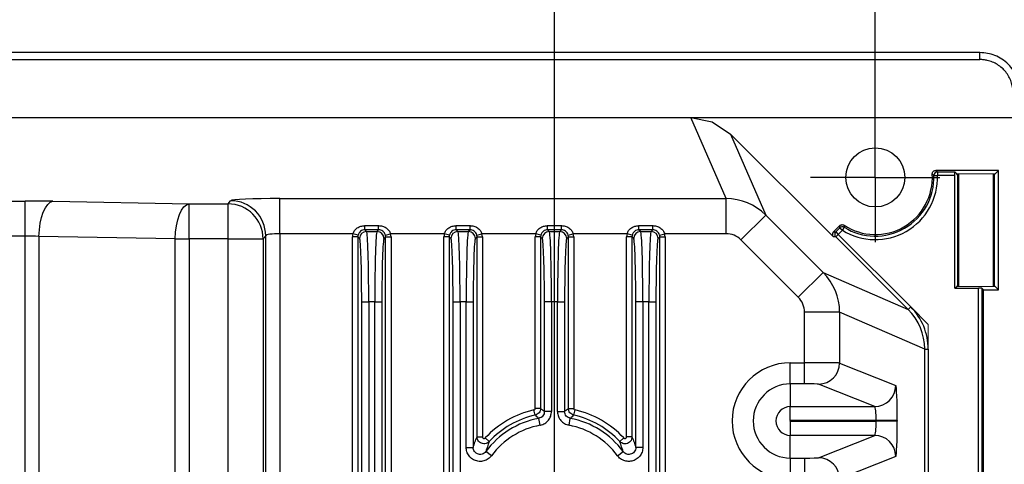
# Model space of a CAD drawing. Header units: millimetres. Extents: x 0 to 210, y 0 to 148.
# Tile 35 of 52: x 120.82 to 132.5, y 62.34 to 67.61. Entities that reach past the tile are written whole.
import ezdxf

# ---------------------------------------------------------------- set-up
doc = ezdxf.new("R2010")
doc.units = ezdxf.units.MM
doc.header["$LTSCALE"] = 0.5
doc.linetypes.add('PHANTOM', pattern=[12.7, 6.35, -1.27, 1.27, -1.27, 1.27, -1.27])
doc.layers.add('FORMAT', color=7, linetype='Continuous')
doc.styles.add('SLDTEXTSTYLE0', font='TXT', dxfattribs={"width": 0.605})
doc.dimstyles.new('SLDDIMSTYLE11', dxfattribs={"dimtxt": 1.284159, "dimasz": 1.651, "dimexe": 0, "dimexo": 0.0625, "dimgap": 0.32104, "dimtad": 1, "dimdec": 4, "dimlfac": 3, "dimzin": 12, "dimdsep": 46, "dimtxsty": 'SLDTEXTSTYLE0', "dimsah": 1, "dimcen": 0.09, "dimazin": 3, "dimtfac": 1, "dimtdec": 1, "dimtofl": 0, "dimtmove": 0, "dimatfit": 3, "dimfxl": 0, "dimfrac": 2, "dimtolj": 1, "dimtzin": 12, "dimarcsym": 0})
doc.dimstyles.new('SLDDIMSTYLE6', dxfattribs={"dimtxt": 1.284159, "dimasz": 1.651, "dimexe": 0, "dimexo": 0.0625, "dimgap": 0.32104, "dimtad": 1, "dimdec": 1, "dimlfac": 6, "dimrnd": 1e-09, "dimzin": 12, "dimdsep": 46, "dimtxsty": 'SLDTEXTSTYLE0', "dimsah": 1, "dimcen": 0.09, "dimadec": 0, "dimazin": 3, "dimtfac": 1, "dimtdec": 1, "dimtofl": 0, "dimtmove": 0, "dimatfit": 3, "dimfxl": 0, "dimfrac": 2, "dimtolj": 1, "dimtzin": 12, "dimarcsym": 0})

# ---------------------------------------------------------------- blocks, each defined once
blk = doc.blocks.new('_D_13')
at = {"layer": 'FORMAT'}
for p, q in [((119.737, 74.126), (119.296, 74.126)), ((119.296, 74.126), (119.296, 72.154)), ((124.146, 74.126), (124.587, 74.126)), ((124.587, 74.126), (124.587, 72.154)), ((113.779, 62.653), (113.779, 72.36)), ((127.162, 62.653), (127.162, 72.36)), ((119.296, 72.154), (119.737, 72.154)), ((124.587, 72.154), (124.146, 72.154)), ((113.779, 71.86), (127.162, 71.86))]:
    blk.add_line(p, q, dxfattribs=at)
for points in [[(113.779, 71.86), (115.43, 71.606), (115.43, 72.114)], [(127.162, 71.86), (125.511, 72.114), (125.511, 71.606)]]:
    blk.add_solid(points, dxfattribs=at)
at = {"layer": 'FORMAT', "char_height": 1.3229, "attachment_point": 1, "style": 'SLDTEXTSTYLE0'}
for s, insert in [('80,3', (120.227, 76.125)), ('3,161', (119.737, 73.859))]:
    blk.add_mtext(s, dxfattribs=dict(at, insert=insert))
blk = doc.blocks.new('_D_14')
at = {"layer": 'FORMAT'}
for p, q in [((116.815, 79.231), (116.374, 79.231)), ((116.374, 79.231), (116.374, 77.259)), ((121.225, 79.231), (121.666, 79.231)), ((121.666, 79.231), (121.666, 77.259)), ((110.382, 66.503), (110.382, 77.465)), ((130.965, 66.503), (130.965, 77.465)), ((116.374, 77.259), (116.815, 77.259)), ((121.666, 77.259), (121.225, 77.259)), ((110.382, 76.965), (130.965, 76.965))]:
    blk.add_line(p, q, dxfattribs=at)
for points in [[(110.382, 76.965), (112.033, 76.711), (112.033, 77.219)], [(130.965, 76.965), (129.314, 77.219), (129.314, 76.711)]]:
    blk.add_solid(points, dxfattribs=at)
at = {"layer": 'FORMAT', "char_height": 1.3229, "attachment_point": 1, "style": 'SLDTEXTSTYLE0'}
for s, insert in [('123,5', (116.815, 81.23)), ('4,862', (116.815, 78.964))]:
    blk.add_mtext(s, dxfattribs=dict(at, insert=insert))
blk = doc.blocks.new('_D_18')
at = {"layer": 'FORMAT'}
for p, q in [((128.778, 66.447), (138.456, 66.447)), ((137.956, 66.447), (137.956, 43.895)), ((135.689, 57.376), (135.689, 57.817)), ((135.689, 57.817), (137.662, 57.817)), ((137.662, 57.817), (137.662, 57.376)), ((135.689, 52.966), (135.689, 52.525)), ((137.662, 52.525), (137.662, 52.966)), ((135.689, 52.525), (137.662, 52.525)), ((128.778, 43.895), (138.456, 43.895))]:
    blk.add_line(p, q, dxfattribs=at)
for points in [[(137.956, 66.447), (137.702, 64.796), (138.21, 64.796)], [(137.956, 43.895), (138.21, 45.546), (137.702, 45.546)]]:
    blk.add_solid(points, dxfattribs=at)
at = {"layer": 'FORMAT', "char_height": 1.3229, "attachment_point": 1, "rotation": 90, "style": 'SLDTEXTSTYLE0'}
for s, insert in [('135,3', (133.69, 52.966)), ('5,327', (135.956, 52.966))]:
    blk.add_mtext(s, dxfattribs=dict(at, insert=insert))
blk = doc.blocks.new('_D_21')
at = {"layer": 'FORMAT'}
blk.add_line((112.083, 66.251), (116.818, 70.987), dxfattribs=at)
blk.add_arc((113.048, 67.217), 4.831, 0, 45, dxfattribs=at)
for points in [[(116.464, 70.633), (117.218, 69.142), (117.631, 69.438)], [(117.879, 67.217), (117.859, 68.887), (117.358, 68.804)]]:
    blk.add_solid(points, dxfattribs=at)
at = {"layer": 'FORMAT', "insert": (118.592, 70.927), "char_height": 1.3229, "attachment_point": 1, "rotation": 292.269, "style": 'SLDTEXTSTYLE0'}
blk.add_mtext('45°', dxfattribs=at)
blk = doc.blocks.new('SW_CENTERMARKSYMBOL_1')
at = {"layer": 'FORMAT', "color": 0}
for p, q in [((0, 0.417), (0, 0.767)), ((0, 0), (0, 0.417)), ((-0.417, 0), (-0.767, 0)), ((0, 0), (-0.417, 0)), ((0, 0), (0, -0.417)), ((0, 0), (0.417, 0)), ((0.417, 0), (0.767, 0)), ((0, -0.417), (0, -0.767))]:
    blk.add_line(p, q, dxfattribs=at)
blk = doc.blocks.new('SW_CENTERMARKSYMBOL_5')
at = {"layer": 'FORMAT', "color": 0}
for p, q in [((0, 0.417), (0, 0.767)), ((0, 0), (0, 0.417)), ((-0.417, 0), (-0.767, 0)), ((0, 0), (-0.417, 0)), ((0, 0), (0, -0.417)), ((0, 0), (0.417, 0)), ((0.417, 0), (0.767, 0)), ((0, -0.417), (0, -0.767))]:
    blk.add_line(p, q, dxfattribs=at)

msp = doc.modelspace()

# ---------------------------------------------------------------- linework, layer by layer
at = {"color": 7, "linetype": 'Continuous', "lineweight": 25}
for p, q in [((132.206887, 67.217037), (109.134347, 67.217037)), ((109.134347, 67.13361), (132.206887, 67.13361)), ((132.206887, 67.13361), (132.206887, 67.217037)), ((132.331108, 67.172845), (132.330919, 67.172896)), ((112.554395, 66.446757), (128.777712, 66.446757)), ((129.195524, 65.485423), (128.777712, 66.446757)), ((128.777712, 66.446757), (129.032931, 66.395959)), ((129.032931, 66.395959), (129.249376, 66.251296)), ((129.249376, 66.251296), (129.66698, 65.290438)), ((129.249376, 66.251296), (130.468932, 65.03174)), ((131.661052, 65.758364), (131.702692, 65.759665)), ((132.427833, 65.820466), (131.682673, 65.820466)), ((131.702692, 65.801326), (131.908844, 65.801326)), ((131.702692, 65.801326), (131.702692, 65.759665)), ((131.909559, 65.759665), (131.702692, 65.759665)), ((131.908844, 65.801326), (131.931887, 65.778283)), ((131.909559, 64.422622), (131.909559, 65.759665)), ((131.931887, 65.778283), (132.391056, 65.783689)), ((131.942135, 65.768035), (131.931887, 65.778283)), ((131.942135, 65.768035), (131.942135, 64.455198)), ((131.950435, 65.778501), (131.950435, 64.444731)), ((132.367102, 64.439826), (132.367102, 65.783407)), ((132.391056, 65.783689), (132.375402, 65.768035)), ((132.375402, 65.768035), (132.375402, 64.455198)), ((132.427833, 65.820466), (132.391056, 65.783689)), ((132.427833, 64.402767), (132.427833, 65.820466)), ((120.056445, 65.456316), (120.883995, 65.456316)), ((120.883995, 65.040046), (120.883995, 65.456316)), ((121.214731, 65.453328), (122.829511, 65.422842)), ((122.829511, 65.006572), (122.829511, 65.422842)), ((122.829511, 65.422842), (123.290863, 65.422842)), ((123.290863, 65.422842), (123.321256, 65.460843)), ((123.290863, 65.006572), (123.290863, 65.422842)), ((123.904234, 65.485423), (129.195524, 65.485423)), ((123.904234, 65.069153), (123.904234, 65.485423)), ((129.195524, 65.069153), (129.195524, 65.485423)), ((129.66698, 65.290438), (129.372398, 64.995855)), ((129.66698, 65.290438), (130.347375, 64.610043)), ((124.913529, 65.115793), (124.913529, 65.164694)), ((124.913529, 65.164694), (125.076911, 65.164694)), ((125.076911, 65.115793), (125.076911, 65.164694)), ((125.996863, 65.115793), (125.996863, 65.164694)), ((125.996863, 65.164694), (126.160244, 65.164694)), ((126.160244, 65.115793), (126.160244, 65.164694)), ((127.080196, 65.115793), (127.080196, 65.164694)), ((127.080196, 65.164694), (127.243578, 65.164694)), ((127.243578, 65.115793), (127.243578, 65.164694)), ((128.163529, 65.115793), (128.163529, 65.164694)), ((128.163529, 65.164694), (128.326911, 65.164694)), ((128.326911, 65.115793), (128.326911, 65.164694)), ((130.542681, 65.164406), (130.468932, 65.090657)), ((130.596846, 65.145891), (130.574801, 65.110541)), ((120.883995, 65.040046), (120.056445, 65.040046)), ((120.883995, 58.69495), (120.883995, 65.040046)), ((122.664143, 65.006572), (121.049363, 65.037057)), ((121.049363, 65.037057), (121.049363, 58.69495)), ((123.737669, 65.044573), (123.707276, 65.006572)), ((123.737669, 58.69495), (123.737669, 65.044573)), ((123.904234, 65.069153), (123.904234, 58.69495)), ((124.771992, 65.069153), (123.904234, 65.069153)), ((124.767232, 58.628964), (124.767232, 65.032064)), ((124.830694, 65.032064), (124.767232, 65.032064)), ((124.833378, 65.05313), (124.771992, 65.069153)), ((124.830694, 65.032064), (124.830694, 58.628964)), ((124.850521, 65.012236), (124.830694, 65.032064)), ((124.913529, 65.115793), (124.933804, 65.095518)), ((125.076911, 65.115793), (124.913529, 65.115793)), ((124.933804, 65.095518), (125.056636, 65.095518)), ((125.056636, 65.095518), (125.076911, 65.115793)), ((125.159747, 65.032064), (125.139919, 65.012236)), ((125.157062, 65.05313), (125.218448, 65.069153)), ((125.159747, 58.628964), (125.159747, 65.032064)), ((125.159747, 65.032064), (125.223208, 65.032064)), ((125.855326, 65.069153), (125.218448, 65.069153)), ((125.223208, 65.032064), (125.223208, 58.628964)), ((125.850566, 58.628964), (125.850566, 65.032064)), ((125.914027, 65.032064), (125.850566, 65.032064)), ((125.916711, 65.05313), (125.855326, 65.069153)), ((125.914027, 65.032064), (125.914027, 58.628964)), ((125.933855, 65.012236), (125.914027, 65.032064)), ((125.996863, 65.115793), (126.017137, 65.095518)), ((126.160244, 65.115793), (125.996863, 65.115793)), ((126.017137, 65.095518), (126.139969, 65.095518)), ((126.139969, 65.095518), (126.160244, 65.115793)), ((126.24308, 65.032064), (126.223252, 65.012236)), ((126.240396, 65.05313), (126.301781, 65.069153)), ((126.24308, 62.66141), (126.24308, 65.032064)), ((126.24308, 65.032064), (126.306541, 65.032064)), ((126.938659, 65.069153), (126.301781, 65.069153)), ((126.306541, 65.032064), (126.306541, 62.66141)), ((126.933899, 62.998819), (126.933899, 65.032064)), ((126.99736, 65.032064), (126.933899, 65.032064)), ((127.000045, 65.05313), (126.938659, 65.069153)), ((126.99736, 65.032064), (126.99736, 62.998819)), ((127.017188, 65.012236), (126.99736, 65.032064)), ((127.080196, 65.115793), (127.100471, 65.095518)), ((127.243578, 65.115793), (127.080196, 65.115793)), ((127.100471, 65.095518), (127.223303, 65.095518)), ((127.223303, 65.095518), (127.243578, 65.115793)), ((127.326413, 65.032064), (127.306585, 65.012236)), ((127.323729, 65.05313), (127.385115, 65.069153)), ((127.326413, 62.998819), (127.326413, 65.032064)), ((127.326413, 65.032064), (127.389875, 65.032064)), ((128.021992, 65.069153), (127.385115, 65.069153)), ((127.389875, 65.032064), (127.389875, 62.998819)), ((128.017232, 62.66141), (128.017232, 65.032064)), ((128.080694, 65.032064), (128.017232, 65.032064)), ((128.083378, 65.05313), (128.021992, 65.069153)), ((128.080694, 65.032064), (128.080694, 62.66141)), ((128.100521, 65.012236), (128.080694, 65.032064)), ((128.163529, 65.115793), (128.183804, 65.095518)), ((128.326911, 65.115793), (128.163529, 65.115793)), ((128.183804, 65.095518), (128.306636, 65.095518)), ((128.306636, 65.095518), (128.326911, 65.115793)), ((128.409747, 65.032064), (128.389919, 65.012236)), ((128.407062, 65.05313), (128.468448, 65.069153)), ((128.409747, 58.628964), (128.409747, 65.032064)), ((128.409747, 65.032064), (128.473208, 65.032064)), ((129.195524, 65.069153), (128.468448, 65.069153)), ((128.473208, 65.032064), (128.473208, 58.628964)), ((130.468932, 65.090657), (130.496001, 65.090657)), ((130.496001, 65.03174), (130.468932, 65.03174)), ((130.496001, 65.090657), (130.545343, 65.14)), ((130.496001, 65.090657), (130.525459, 65.061199)), ((130.496001, 65.03174), (130.525459, 65.061199)), ((131.35611, 64.171631), (130.496001, 65.03174)), ((130.574801, 65.110541), (130.525459, 65.061199)), ((130.525459, 65.061199), (131.385569, 64.201089)), ((130.545343, 65.14), (130.574801, 65.110541)), ((122.664143, 58.69495), (122.664143, 65.006572)), ((122.664143, 65.006572), (122.829511, 65.006572)), ((122.829511, 65.006572), (122.829511, 58.69495)), ((123.290863, 65.006572), (122.829511, 65.006572)), ((123.290863, 58.69495), (123.290863, 65.006572)), ((123.290863, 65.006572), (123.707276, 65.006572)), ((123.707276, 65.006572), (123.707276, 58.69495)), ((130.052792, 64.31546), (129.372398, 64.995855)), ((130.052792, 64.31546), (130.347375, 64.610043)), ((130.347375, 64.610043), (131.35611, 64.171631)), ((131.909559, 64.422622), (131.931887, 64.44495)), ((131.942135, 64.455198), (131.931887, 64.44495)), ((132.391056, 64.439544), (131.931887, 64.44495)), ((132.391056, 64.439544), (132.375402, 64.455198)), ((131.909559, 64.422622), (132.187659, 64.422622)), ((132.187659, 59.111584), (132.187659, 64.422622)), ((132.22932, 64.421907), (132.22932, 59.111584)), ((132.22932, 64.421907), (132.24846, 64.402767)), ((132.24846, 59.092443), (132.24846, 64.402767)), ((132.24846, 64.402767), (132.427833, 64.402767)), ((132.427833, 64.402767), (132.391056, 64.439544)), ((124.875798, 64.262693), (124.959081, 64.262693)), ((124.875798, 58.356189), (124.875798, 64.262693)), ((124.959081, 64.262693), (124.959081, 58.015592)), ((125.03136, 64.262693), (124.959081, 64.262693)), ((125.03136, 58.015592), (125.03136, 64.262693)), ((125.03136, 64.262693), (125.114642, 64.262693)), ((125.114642, 64.262693), (125.114642, 58.356189)), ((125.959131, 64.262693), (126.042414, 64.262693)), ((125.959131, 58.356189), (125.959131, 64.262693)), ((126.042414, 64.262693), (126.042414, 58.015592)), ((126.114693, 64.262693), (126.042414, 64.262693)), ((126.114693, 62.536341), (126.114693, 64.262693)), ((126.114693, 64.262693), (126.197976, 64.262693)), ((126.197976, 64.262693), (126.197976, 62.536341)), ((127.125747, 64.262693), (127.042465, 64.262693)), ((127.042465, 62.962051), (127.042465, 64.262693)), ((127.125747, 64.262693), (127.125747, 62.962051)), ((127.198026, 64.262693), (127.125747, 64.262693)), ((127.198026, 62.962051), (127.198026, 64.262693)), ((127.198026, 64.262693), (127.281309, 64.262693)), ((127.281309, 64.262693), (127.281309, 62.962051)), ((128.125798, 62.536341), (128.125798, 64.262693)), ((128.209081, 64.262693), (128.125798, 64.262693)), ((128.209081, 64.262693), (128.209081, 62.536341)), ((128.28136, 64.262693), (128.209081, 64.262693)), ((128.28136, 58.015592), (128.28136, 64.262693)), ((128.28136, 64.262693), (128.364642, 64.262693)), ((128.364642, 64.262693), (128.364642, 58.356189)), ((130.12609, 63.538967), (130.12609, 64.138587)), ((130.54236, 64.138587), (130.12609, 64.138587)), ((130.54236, 64.138587), (130.54236, 63.536185)), ((131.551619, 63.699946), (130.54236, 64.138587)), ((131.35611, 64.171631), (131.385569, 64.201089)), ((131.551619, 59.111584), (131.551619, 63.699946)), ((131.551619, 63.699946), (131.593246, 63.699946)), ((131.593246, 63.699946), (131.593246, 59.111584)), ((129.95772, 63.538967), (130.12609, 63.538967)), ((129.95772, 63.289006), (129.95772, 63.538967)), ((130.12609, 63.289006), (130.12609, 63.538967)), ((130.54236, 63.536185), (131.208097, 63.270033)), ((130.12609, 63.289006), (129.95772, 63.289006)), ((129.95772, 63.289006), (129.95772, 63.020071)), ((130.958335, 63.020071), (130.292598, 63.286223)), ((126.93219, 62.91753), (126.918388, 62.979473)), ((126.99736, 62.998819), (126.933899, 62.998819)), ((127.125747, 62.962051), (127.042465, 62.962051)), ((127.198026, 62.962051), (127.281309, 62.962051)), ((127.326413, 62.998819), (127.389875, 62.998819)), ((127.391584, 62.91753), (127.405385, 62.979473)), ((129.95772, 63.020071), (130.958335, 63.020071)), ((129.95772, 62.853429), (129.95772, 63.020071)), ((126.990034, 62.798368), (126.974608, 62.880209)), ((127.333739, 62.798368), (127.349165, 62.880209)), ((130.976209, 62.853429), (129.95772, 62.853429)), ((129.95772, 62.844803), (129.95772, 62.678162)), ((129.95772, 62.844803), (130.976209, 62.844803)), ((131.225971, 62.853429), (130.976209, 62.853429)), ((130.976209, 62.844803), (130.976209, 62.853429)), ((131.225971, 62.844803), (130.976209, 62.844803)), ((131.225971, 62.853429), (131.225971, 62.844803)), ((126.24308, 62.66141), (126.306541, 62.66141)), ((126.38743, 62.604781), (126.340897, 62.647932)), ((127.936344, 62.604781), (127.982877, 62.647932)), ((128.080694, 62.66141), (128.017232, 62.66141)), ((129.95772, 62.409227), (129.95772, 62.678162)), ((130.958335, 62.678162), (129.95772, 62.678162)), ((130.292598, 62.412009), (130.958335, 62.678162)), ((126.114693, 62.536341), (126.197976, 62.536341)), ((126.415291, 62.437451), (126.348275, 62.486896)), ((127.908482, 62.437451), (127.975499, 62.486896)), ((128.209081, 62.536341), (128.125798, 62.536341)), ((129.95772, 62.409227), (129.95772, 62.159265)), ((129.95772, 62.409227), (130.12609, 62.409227)), ((130.12609, 62.409227), (130.12609, 62.159265)), ((131.208097, 62.4282), (130.54236, 62.162047))]:
    msp.add_line(p, q, dxfattribs=at)
at = {"color": 7, "linetype": 'Continuous', "lineweight": 25, "flags": 128}
for points in [[(121.049363, 65.037057), (121.053641, 65.116286), (121.063799, 65.192624), (121.079467, 65.263282), (121.100071, 65.325684), (121.124861, 65.37755), (121.152931, 65.416988), (121.183257, 65.442558), (121.214731, 65.453328)], [(122.664143, 65.006572), (122.668421, 65.085801), (122.678579, 65.162138), (122.694246, 65.232797), (122.714851, 65.295199), (122.739641, 65.347065), (122.767711, 65.386503), (122.798036, 65.412073), (122.829511, 65.422842)], [(130.545343, 65.14), (130.543081, 65.160579), (130.542681, 65.164406)]]:
    msp.add_lwpolyline(points, dxfattribs=at)
at = {"color": 7, "linetype": 'Continuous', "lineweight": 25}
msp.add_circle((130.96522, 65.736616), 0.35, dxfattribs=at)
for centre, radius, start, end in [((130.96522, 65.736616), 0.737832, 238.0524472, 1.7901338), ((130.96522, 65.736616), 0.677032, 236.8426802, 3.365373), ((130.96522, 65.736616), 0.696172, 238.0524472, 1.7901338), ((131.702708, 65.75965), 0.041675, 90.0212528, 181.768881), ((123.290191, 65.005758), 0.417085, 0.1119144, 89.9077308), ((123.320585, 65.043758), 0.417085, 0.1119144, 89.9077308), ((130.574803, 65.110523), 0.041674, 58.0679078, 134.9845394), ((124.933923, 65.012117), 0.083402, 90.0816919, 179.9183081), ((125.056517, 65.012117), 0.083402, 0.0816919, 89.9183081), ((126.017256, 65.012117), 0.083402, 90.0816919, 179.9183081), ((126.139851, 65.012117), 0.083402, 0.0816919, 89.9183081), ((127.10059, 65.012117), 0.083402, 90.0816919, 179.9183081), ((127.223184, 65.012117), 0.083402, 0.0816919, 89.9183081), ((128.183923, 65.012117), 0.083402, 90.0816919, 179.9183081), ((128.306517, 65.012117), 0.083402, 0.0816919, 89.9183081), ((130.52548, 65.061199), 0.041675, 135.020437, 224.979563), ((129.95772, 62.849116), 0.689851, 90, 270), ((130.292275, 63.536308), 0.250085, 270.0739942, 359.9718376), ((129.95772, 62.849116), 0.439889, 90, 270), ((130.958012, 63.270155), 0.250085, 270.0739942, 359.9718376), ((127.161887, 61.886616), 1.119655, 102.5608558, 137.1598107), ((127.161887, 61.886616), 1.119655, 42.8401893, 77.4391442), ((129.95772, 62.849116), 0.170954, 90, 270), ((127.161887, 61.886616), 1.011089, 100.6742353, 143.5802439), ((127.161887, 61.886616), 1.056193, 102.5608558, 137.1598107), ((127.161887, 61.886616), 1.011089, 36.4197561, 79.3257647), ((127.161887, 61.886616), 1.056193, 42.8401893, 77.4391442), ((129.95772, 62.849116), 0.004313, 90, 270), ((127.161887, 61.886616), 0.927806, 100.6742353, 143.5802439), ((127.161887, 61.886616), 0.927806, 36.4197561, 79.3257647), ((130.958012, 62.428077), 0.250085, 0.0281624, 89.9260058), ((130.292275, 62.161925), 0.250085, 0.0281624, 89.9260058)]:
    msp.add_arc(centre, radius, start, end, dxfattribs=at)
for centre, major_axis, ratio, start_param, end_param in [((131.908832, 65.759665), (0, 0.041667), 0.017455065, 4.71238898, 6.265732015), ((132.158769, 65.768101), (0.216667, 0), 0.017455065, 3.159045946, 3.419839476), ((132.158769, 65.768101), (0.216667, 0), 0.017455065, 6.004938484, 6.265732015), ((120.883995, 65.419932), (0.833333, 0), 0.043660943, 1.162677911, 1.570796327), ((123.904234, 65.459954), (0.583333, 0), 0.043660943, 1.570796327, 3.106686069), ((129.195731, 64.818915), (0.611417, 0.265732), 0.999717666, 0.375797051, 1.161222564), ((120.883995, 65.003662), (0.416667, 0), 0.087321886, 1.162677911, 1.570796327), ((123.904234, 65.043684), (0.166667, 0), 0.1528133, 1.570796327, 3.106686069), ((124.914155, 65.031885), (0.103953, -0.103953), 0.998782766, 3.671138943, 3.926381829), ((124.914155, 65.031885), (0.059107, -0.059107), 0.996934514, 3.671138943, 3.926381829), ((124.93289, 64.262693), (0, 0.833333), 0.031428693, 4.71238898, 6.248278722), ((125.05755, 64.262693), (0, 0.833333), 0.031428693, 0.034906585, 1.570796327), ((125.076285, 65.031885), (0.059107, 0.059107), 0.996934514, 5.498396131, 5.753639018), ((125.076285, 65.031885), (-0.103953, -0.103953), 0.998782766, 2.356803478, 2.612046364), ((125.997488, 65.031885), (0.103953, -0.103953), 0.998782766, 3.671138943, 3.926381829), ((125.997488, 65.031885), (0.059107, -0.059107), 0.996934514, 3.671138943, 3.926381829), ((126.016223, 64.262693), (0, 0.833333), 0.031428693, 4.71238898, 6.248278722), ((126.140884, 64.262693), (0, 0.833333), 0.031428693, 0.034906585, 1.570796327), ((126.159619, 65.031885), (0.059107, 0.059107), 0.996934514, 5.498396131, 5.753639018), ((126.159619, 65.031885), (-0.103953, -0.103953), 0.998782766, 2.356803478, 2.612046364), ((127.080822, 65.031885), (0.103953, -0.103953), 0.998782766, 3.671138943, 3.926381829), ((127.080822, 65.031885), (0.059107, -0.059107), 0.996934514, 3.671138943, 3.926381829), ((127.099557, 64.262693), (0, 0.833333), 0.031428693, 4.71238898, 6.248278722), ((127.224217, 64.262693), (0, 0.833333), 0.031428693, 0.034906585, 1.570796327), ((127.242952, 65.031885), (0.059107, 0.059107), 0.996934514, 5.498396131, 5.753639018), ((127.242952, 65.031885), (-0.103953, -0.103953), 0.998782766, 2.356803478, 2.612046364), ((128.164155, 65.031885), (0.103953, -0.103953), 0.998782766, 3.671138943, 3.926381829), ((128.164155, 65.031885), (0.059107, -0.059107), 0.996934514, 3.671138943, 3.926381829), ((128.18289, 64.262693), (0, 0.833333), 0.031428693, 4.71238898, 6.248278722), ((128.30755, 64.262693), (0, 0.833333), 0.031428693, 0.034906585, 1.570796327), ((128.326285, 65.031885), (0.059107, 0.059107), 0.996934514, 5.498396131, 5.753639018), ((128.326285, 65.031885), (-0.103953, -0.103953), 0.998782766, 2.356803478, 2.612046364), ((129.195731, 64.818915), (-0.099762, 0.229541), 0.998868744, 5.088186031, 5.873611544), ((130.498408, 65.061199), (0.041679, 0), 0.99969546, 2.356346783, 3.926838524), ((124.849607, 64.262693), (0, 0.75), 0.034920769, 4.71238898, 6.248278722), ((125.140833, 64.262693), (0, 0.75), 0.034920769, 0.034906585, 1.570796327), ((125.932941, 64.262693), (0, 0.75), 0.034920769, 4.71238898, 6.248278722), ((126.224166, 64.262693), (0, 0.75), 0.034920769, 0.034906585, 1.570796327), ((127.016274, 64.262693), (0, 0.75), 0.034920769, 4.71238898, 6.248278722), ((127.307499, 64.262693), (0, 0.75), 0.034920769, 0.034906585, 1.570796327), ((128.099607, 64.262693), (0, 0.75), 0.034920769, 4.71238898, 6.248278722), ((128.390833, 64.262693), (0, 0.75), 0.034920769, 0.034906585, 1.570796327), ((129.875852, 64.138793), (0.265732, 0.611417), 0.999717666, 5.121962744, 5.907388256), ((132.158769, 64.455132), (0.216667, 0), 0.017455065, 2.863345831, 3.124139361), ((132.158769, 64.455132), (0.216667, 0), 0.017455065, 0.017453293, 0.278246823), ((132.187659, 64.421894), (0.041667, 0), 0.017455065, 0.017453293, 1.570796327), ((129.875852, 64.138793), (0.229541, -0.099762), 0.998868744, 0.409573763, 1.194999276), ((130.884238, 63.700533), (0.612196, -0.26607), 0.998727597, 0.409573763, 1.194999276), ((130.884238, 63.700533), (0.650367, -0.28266), 0.998868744, 0.409573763, 1.194999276), ((130.12609, 63.536058), (0.416667, 0), 0.006982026, 0.043633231, 1.570796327), ((130.12609, 63.286096), (0.166667, 0), 0.017455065, 0.043633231, 1.570796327), ((131.207779, 62.853429), (0, 0.416667), 0.043660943, 4.71238898, 6.265732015), ((130.958017, 62.853429), (0, 0.166667), 0.109152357, 4.71238898, 6.265732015), ((130.958017, 62.844803), (0, 0.166667), 0.109152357, 3.159045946, 4.71238898), ((131.207779, 62.844803), (0, 0.416667), 0.043660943, 3.159045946, 4.71238898), ((130.12609, 62.412136), (0.166667, 0), 0.017455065, 4.71238898, 6.239552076)]:
    msp.add_ellipse(centre, major_axis=major_axis, ratio=ratio, start_param=start_param, end_param=end_param, dxfattribs=at)
for points, knots in [([(132.681887, 66.741584), (132.674794, 66.803778), (132.66061, 66.92815), (132.567669, 67.061656), (132.470143, 67.140938), (132.359627, 67.200604), (132.267413, 67.210525), (132.206887, 67.217037)], [0, 0, 0, 0, 0.249784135, 0.499503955, 0.630068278, 0.757186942, 1, 1, 1, 1]), ([(132.59846, 66.741584), (132.597402, 66.763313), (132.595256, 66.807396), (132.578218, 66.871393), (132.551165, 66.932262), (132.514425, 66.987207), (132.468628, 67.035681), (132.415795, 67.075303), (132.356609, 67.105886), (132.300732, 67.123409), (132.25023, 67.132198), (132.221393, 67.133138), (132.206887, 67.13361)], [0, 0, 0, 0, 0.105923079, 0.214901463, 0.3208270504, 0.4298301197, 0.535766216, 0.6447982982, 0.7505325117, 0.8593507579, 0.9292469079, 1, 1, 1, 1]), ([(131.641084, 65.77636), (131.641269, 65.781063), (131.641638, 65.790469), (131.648076, 65.803357), (131.658075, 65.813374), (131.670223, 65.819442), (131.678785, 65.820146), (131.682673, 65.820466)], [0, 0, 0, 0, 0.20700043, 0.414002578, 0.620966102, 0.827910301, 1, 1, 1, 1]), ([(131.661052, 65.758364), (131.659468, 65.759811), (131.652887, 65.765818), (131.646177, 65.771811), (131.641084, 65.77636)], [0, 0, 0, 0, 0.240831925, 1, 1, 1, 1]), ([(131.682673, 65.820466), (131.687782, 65.815622), (131.694511, 65.809242), (131.701105, 65.802862), (131.702692, 65.801326)], [0, 0, 0, 0, 0.7591682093, 1, 1, 1, 1]), ([(124.771992, 65.069153), (124.777507, 65.082208), (124.788998, 65.109415), (124.823128, 65.139932), (124.865732, 65.160755), (124.897454, 65.163369), (124.913529, 65.164694)], [0, 0, 0, 0, 0.230682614, 0.480729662, 0.736856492, 1, 1, 1, 1]), ([(125.076911, 65.164694), (125.091875, 65.163539), (125.123024, 65.161136), (125.1655, 65.141219), (125.200836, 65.110382), (125.212663, 65.082696), (125.218448, 65.069153)], [0, 0, 0, 0, 0.245145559, 0.510291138, 0.760448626, 1, 1, 1, 1]), ([(125.855326, 65.069153), (125.86084, 65.082208), (125.872331, 65.109415), (125.906461, 65.139932), (125.949065, 65.160755), (125.980787, 65.163369), (125.996863, 65.164694)], [0, 0, 0, 0, 0.230682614, 0.480729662, 0.736856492, 1, 1, 1, 1]), ([(126.160244, 65.164694), (126.175208, 65.163539), (126.206358, 65.161136), (126.248834, 65.141219), (126.284169, 65.110382), (126.295996, 65.082696), (126.301781, 65.069153)], [0, 0, 0, 0, 0.245145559, 0.510291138, 0.760448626, 1, 1, 1, 1]), ([(126.938659, 65.069153), (126.944173, 65.082208), (126.955665, 65.109415), (126.989795, 65.139932), (127.032399, 65.160755), (127.064121, 65.163369), (127.080196, 65.164694)], [0, 0, 0, 0, 0.230682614, 0.480729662, 0.736856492, 1, 1, 1, 1]), ([(127.243578, 65.164694), (127.258542, 65.163539), (127.289691, 65.161136), (127.332167, 65.141219), (127.367503, 65.110382), (127.379329, 65.082696), (127.385115, 65.069153)], [0, 0, 0, 0, 0.245145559, 0.510291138, 0.760448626, 1, 1, 1, 1]), ([(128.021992, 65.069153), (128.027507, 65.082208), (128.038998, 65.109415), (128.073128, 65.139932), (128.115732, 65.160755), (128.147454, 65.163369), (128.163529, 65.164694)], [0, 0, 0, 0, 0.230682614, 0.480729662, 0.736856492, 1, 1, 1, 1]), ([(128.326911, 65.164694), (128.341875, 65.163539), (128.373024, 65.161136), (128.4155, 65.141219), (128.450836, 65.110382), (128.462663, 65.082696), (128.468448, 65.069153)], [0, 0, 0, 0, 0.245145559, 0.510291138, 0.760448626, 1, 1, 1, 1]), ([(130.542681, 65.164406), (130.546322, 65.167397), (130.553604, 65.173379), (130.567459, 65.177058), (130.581996, 65.176505), (130.590555, 65.172082), (130.594925, 65.169825)], [0, 0, 0, 0, 0.247354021, 0.494709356, 0.742036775, 1, 1, 1, 1]), ([(130.594925, 65.169825), (130.59497, 65.169216), (130.595198, 65.166173), (130.595813, 65.158177), (130.596431, 65.150825), (130.596846, 65.145891)], [0, 0, 0, 0, 0.075976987, 0.379884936, 1, 1, 1, 1]), ([(124.913529, 65.115793), (124.904353, 65.114902), (124.885951, 65.113116), (124.861742, 65.099126), (124.842744, 65.079019), (124.836454, 65.061634), (124.833378, 65.05313)], [0, 0, 0, 0, 0.248871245, 0.49911205, 0.755010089, 1, 1, 1, 1]), ([(125.157062, 65.05313), (125.153837, 65.06195), (125.147371, 65.079634), (125.1277, 65.099966), (125.103504, 65.113386), (125.085447, 65.11502), (125.076911, 65.115793)], [0, 0, 0, 0, 0.254254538, 0.509843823, 0.768279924, 1, 1, 1, 1]), ([(125.996863, 65.115793), (125.987687, 65.114902), (125.969284, 65.113116), (125.945075, 65.099126), (125.926077, 65.079019), (125.919788, 65.061634), (125.916711, 65.05313)], [0, 0, 0, 0, 0.248871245, 0.49911205, 0.755010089, 1, 1, 1, 1]), ([(126.240396, 65.05313), (126.237171, 65.06195), (126.230704, 65.079634), (126.211033, 65.099966), (126.186837, 65.113386), (126.168781, 65.11502), (126.160244, 65.115793)], [0, 0, 0, 0, 0.254254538, 0.509843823, 0.768279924, 1, 1, 1, 1]), ([(127.080196, 65.115793), (127.07102, 65.114902), (127.052618, 65.113116), (127.028409, 65.099126), (127.00941, 65.079019), (127.003121, 65.061634), (127.000045, 65.05313)], [0, 0, 0, 0, 0.248871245, 0.49911205, 0.755010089, 1, 1, 1, 1]), ([(127.323729, 65.05313), (127.320504, 65.06195), (127.314038, 65.079634), (127.294366, 65.099966), (127.270171, 65.113386), (127.252114, 65.11502), (127.243578, 65.115793)], [0, 0, 0, 0, 0.254254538, 0.509843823, 0.768279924, 1, 1, 1, 1]), ([(128.163529, 65.115793), (128.154353, 65.114902), (128.135951, 65.113116), (128.111742, 65.099126), (128.092744, 65.079019), (128.086454, 65.061634), (128.083378, 65.05313)], [0, 0, 0, 0, 0.248871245, 0.49911205, 0.755010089, 1, 1, 1, 1]), ([(128.407062, 65.05313), (128.403837, 65.06195), (128.397371, 65.079634), (128.3777, 65.099966), (128.353504, 65.113386), (128.335447, 65.11502), (128.326911, 65.115793)], [0, 0, 0, 0, 0.254254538, 0.509843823, 0.768279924, 1, 1, 1, 1]), ([(132.385952, 64.444648), (132.381872, 64.444644), (132.375268, 64.444638), (132.36936, 64.444688), (132.367102, 64.444706)], [0, 0, 0, 0, 0.617739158, 1, 1, 1, 1]), ([(126.918388, 62.979473), (126.920519, 62.980171), (126.92478, 62.981568), (126.929794, 62.986194), (126.933237, 62.992099), (126.933678, 62.996574), (126.933899, 62.998819)], [0, 0, 0, 0, 0.249646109, 0.499297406, 0.748839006, 1, 1, 1, 1]), ([(126.99736, 62.998819), (126.996424, 62.989391), (126.994559, 62.970592), (126.980088, 62.945789), (126.959029, 62.926352), (126.941135, 62.920471), (126.93219, 62.91753)], [0, 0, 0, 0, 0.251136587, 0.500702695, 0.750378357, 1, 1, 1, 1]), ([(127.042465, 62.962051), (127.041555, 62.952669), (127.039737, 62.933911), (127.025358, 62.909112), (127.003587, 62.888941), (126.98458, 62.883214), (126.974608, 62.880209)], [0, 0, 0, 0, 0.243862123, 0.487567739, 0.731150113, 1, 1, 1, 1]), ([(126.990034, 62.798368), (126.991947, 62.798751), (127.012131, 62.802792), (127.04926, 62.818155), (127.091505, 62.85598), (127.120227, 62.905854), (127.123907, 62.943319), (127.125747, 62.962051)], [0, 0, 0, 0, 0.025503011, 0.269061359, 0.512632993, 0.756319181, 1, 1, 1, 1]), ([(126.99736, 62.998819), (127.005014, 62.992659), (127.020049, 62.980556), (127.035083, 62.968144), (127.042465, 62.962051)], [0, 0, 0, 0, 0.509051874, 1, 1, 1, 1]), ([(127.198026, 62.962051), (127.198048, 62.9601), (127.198281, 62.939517), (127.206501, 62.900184), (127.235846, 62.851665), (127.279538, 62.814201), (127.315672, 62.803646), (127.333739, 62.798368)], [0, 0, 0, 0, 0.0255030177, 0.2690613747, 0.5126329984, 0.7563191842, 1, 1, 1, 1]), ([(127.281309, 62.962051), (127.28869, 62.968144), (127.303725, 62.980556), (127.31876, 62.992659), (127.326413, 62.998819)], [0, 0, 0, 0, 0.490947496, 1, 1, 1, 1]), ([(127.349165, 62.880209), (127.340114, 62.882841), (127.322018, 62.888102), (127.300311, 62.906825), (127.284522, 62.931956), (127.282414, 62.951695), (127.281309, 62.962051)], [0, 0, 0, 0, 0.2438621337, 0.4875677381, 0.7311501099, 1, 1, 1, 1]), ([(127.391584, 62.91753), (127.382584, 62.920494), (127.364642, 62.926403), (127.343579, 62.945922), (127.329188, 62.970704), (127.327338, 62.989448), (127.326413, 62.998819)], [0, 0, 0, 0, 0.251136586, 0.500702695, 0.750378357, 1, 1, 1, 1]), ([(127.389875, 62.998819), (127.390093, 62.996588), (127.39053, 62.992125), (127.393954, 62.986225), (127.398969, 62.981581), (127.403242, 62.980177), (127.405385, 62.979473)], [0, 0, 0, 0, 0.2496461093, 0.4992974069, 0.7488390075, 1, 1, 1, 1]), ([(126.974608, 62.880209), (126.96768, 62.88639), (126.953568, 62.89898), (126.939401, 62.911273), (126.93219, 62.91753)], [0, 0, 0, 0, 0.490947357, 1, 1, 1, 1]), ([(127.391584, 62.91753), (127.384372, 62.911273), (127.370206, 62.89898), (127.356094, 62.88639), (127.349165, 62.880209)], [0, 0, 0, 0, 0.509053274, 1, 1, 1, 1]), ([(126.197976, 62.536341), (126.204917, 62.556896), (126.219943, 62.601387), (126.234986, 62.640413), (126.24308, 62.66141)], [0, 0, 0, 0, 0.462003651, 1, 1, 1, 1]), ([(126.38743, 62.604781), (126.37964, 62.598036), (126.364767, 62.585157), (126.336222, 62.57738), (126.307994, 62.578757), (126.281588, 62.589535), (126.260377, 62.60841), (126.245916, 62.633319), (126.244025, 62.652051), (126.24308, 62.66141)], [0, 0, 0, 0, 0.15443361, 0.29487784, 0.435308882, 0.576035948, 0.717240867, 0.858729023, 1, 1, 1, 1]), ([(126.306541, 62.66141), (126.306761, 62.65917), (126.3072, 62.65469), (126.310629, 62.648733), (126.315673, 62.644223), (126.32196, 62.641656), (126.328687, 62.641343), (126.335492, 62.643223), (126.339038, 62.646313), (126.340897, 62.647932)], [0, 0, 0, 0, 0.141499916, 0.283018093, 0.424079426, 0.564591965, 0.704869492, 0.84532552, 1, 1, 1, 1]), ([(126.38743, 62.604781), (126.380373, 62.584929), (126.367256, 62.548031), (126.354272, 62.506214), (126.348275, 62.486896)], [0, 0, 0, 0, 0.538028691, 1, 1, 1, 1]), ([(128.080694, 62.66141), (128.079568, 62.651167), (128.07742, 62.631611), (128.061777, 62.606499), (128.040143, 62.588314), (128.013452, 62.578263), (127.985064, 62.57768), (127.957523, 62.586111), (127.9434, 62.598561), (127.936344, 62.604781)], [0, 0, 0, 0, 0.154433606, 0.294877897, 0.435308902, 0.576035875, 0.717240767, 0.858728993, 1, 1, 1, 1]), ([(127.975499, 62.486896), (127.96949, 62.506249), (127.956507, 62.548064), (127.94339, 62.584961), (127.936344, 62.604781)], [0, 0, 0, 0, 0.4628188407, 1, 1, 1, 1]), ([(127.982877, 62.647932), (127.984561, 62.646439), (127.987929, 62.643453), (127.994494, 62.641416), (128.001259, 62.641539), (128.007615, 62.643931), (128.01276, 62.648276), (128.016471, 62.654282), (128.01697, 62.658959), (128.017232, 62.66141)], [0, 0, 0, 0, 0.141499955, 0.283018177, 0.424079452, 0.564591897, 0.704869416, 0.845325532, 1, 1, 1, 1]), ([(128.080694, 62.66141), (128.088774, 62.640447), (128.103818, 62.601422), (128.118844, 62.556933), (128.125798, 62.536341)], [0, 0, 0, 0, 0.5371488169, 1, 1, 1, 1]), ([(126.415291, 62.437451), (126.402603, 62.423365), (126.377224, 62.39519), (126.324204, 62.371957), (126.267496, 62.366641), (126.212285, 62.380714), (126.164992, 62.412154), (126.130908, 62.457453), (126.116223, 62.501481), (126.115049, 62.528238), (126.114693, 62.536341)], [0, 0, 0, 0, 0.135383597, 0.270790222, 0.405610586, 0.539672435, 0.673346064, 0.807166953, 0.941601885, 1, 1, 1, 1]), ([(126.348275, 62.486896), (126.341908, 62.479756), (126.32921, 62.465517), (126.302638, 62.453634), (126.274199, 62.450817), (126.246527, 62.457841), (126.222876, 62.473692), (126.205907, 62.496565), (126.198675, 62.518761), (126.198138, 62.532246), (126.197976, 62.536341)], [0, 0, 0, 0, 0.1363753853, 0.2719853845, 0.4062550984, 0.5393925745, 0.6723082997, 0.8059939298, 0.9410983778, 1, 1, 1, 1]), ([(128.209081, 62.536341), (128.207233, 62.517473), (128.203538, 62.479733), (128.174667, 62.429561), (128.132192, 62.391615), (128.079408, 62.370161), (128.022686, 62.367382), (127.968366, 62.383598), (127.930409, 62.410308), (127.913579, 62.431142), (127.908482, 62.437451)], [0, 0, 0, 0, 0.135382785, 0.270788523, 0.405609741, 0.539673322, 0.673347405, 0.807166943, 0.941600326, 1, 1, 1, 1]), ([(128.125798, 62.536341), (128.124913, 62.526816), (128.123149, 62.507819), (128.108822, 62.482481), (128.08761, 62.46333), (128.061172, 62.452552), (128.03273, 62.451266), (128.005496, 62.459598), (127.986499, 62.473164), (127.978061, 62.483698), (127.975499, 62.486896)], [0, 0, 0, 0, 0.136371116, 0.271980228, 0.406252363, 0.53939197, 0.672306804, 0.805990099, 0.941094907, 1, 1, 1, 1])]:
    msp.add_open_spline(points, degree=3, knots=knots, dxfattribs=at)
at = {"layer": 'FORMAT', "linetype": 'PHANTOM', "lineweight": 18}
for p in [(131.385569, 64.201089), (131.593246, 63.699946)]:
    msp.add_line(p, (131.593246, 63.993412), dxfattribs=at)

# ---------------------------------------------------------------- block references
at = {"layer": 'FORMAT'}
for name, p in [('SW_CENTERMARKSYMBOL_5', (130.96522, 65.736616)), ('SW_CENTERMARKSYMBOL_1', (127.161887, 61.886616))]:
    msp.add_blockref(name, p, dxfattribs=at)

# ---------------------------------------------------------------- dimensions: what is measured, and where the dimension line sits
for base, p1, p2, picture, middle in [((130.96522, 76.964922), (110.381887, 66.503283), (130.96522, 66.503283), '_D_14', (119.020309, 76.964922)), ((127.161887, 71.859762), (113.778553, 62.653283), (127.161887, 62.653283), '_D_13', (121.941485, 71.859762))]:
    dim = msp.add_linear_dim(base=base, p1=p1, p2=p2, dimstyle='SLDDIMSTYLE6', dxfattribs=at)
    dim.commit()
    dim.dimension.update_dxf_attribs({"geometry": picture, "text_midpoint": middle, "dimtype": 160})
dim = msp.add_angular_dim_2l(base=(117.511596, 69.065723), line1=((109.134347, 67.217037), (132.206887, 67.217037)), line2=((109.607207, 63.775772), (112.082731, 66.251296)), dimstyle='SLDDIMSTYLE11', dxfattribs=at)
dim.commit()
dim.dimension.update_dxf_attribs({"geometry": '_D_21', "text_midpoint": (117.519014, 69.047712), "dimtype": 162})
dim = msp.add_linear_dim(base=(137.955567, 43.894809), p1=(128.777712, 66.446757), p2=(128.777712, 43.894809), angle=90, dimstyle='SLDDIMSTYLE6', dxfattribs=at)
dim.commit()
dim.dimension.update_dxf_attribs({"geometry": '_D_18', "text_midpoint": (137.955567, 55.170783), "dimtype": 160})

doc.saveas('drawing.dxf')
